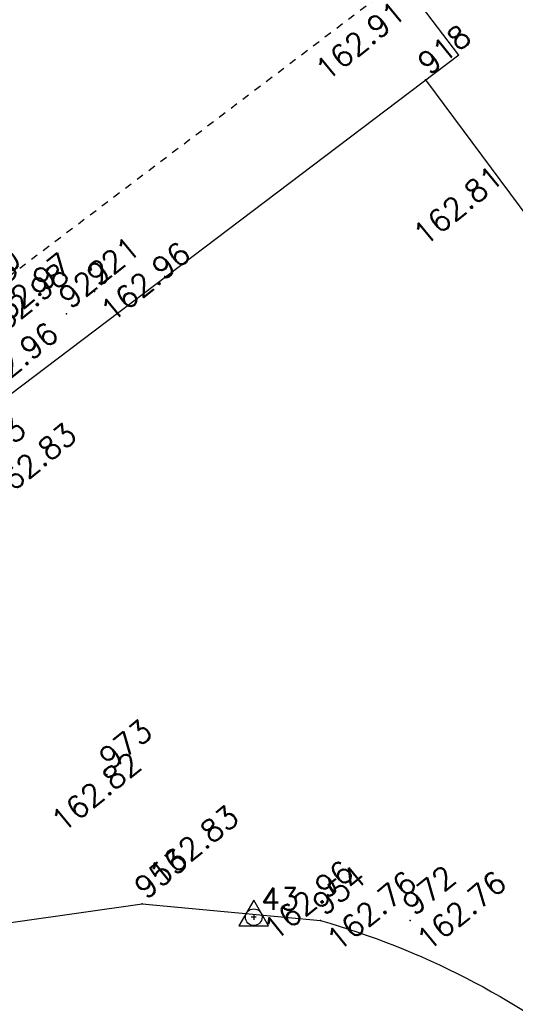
# Model space of a CAD drawing. Header units: feet. Extents: x 529188 to 529675, y 139816 to 140273.
# Tile 88 of 118: x 529456.57 to 529463.3, y 140047.89 to 140061.25. Entities that reach past the tile are written whole.
import ezdxf
from ezdxf.enums import TextEntityAlignment as Align

# ---------------------------------------------------------------- set-up
doc = ezdxf.new("R2010")
doc.units = ezdxf.units.FT
doc.header["$LTSCALE"] = 2
doc.header["$MEASUREMENT"] = 0
doc.header["$PDSIZE"] = 0.1
doc.linetypes.add('CACHE', pattern=[0.375, 0.25, -0.125])
doc.layers.get('0').update_dxf_attribs({"linetype": 'CONTINUOUS'})
for name, color, linetype in [('ARBRES', 70, 'CONTINUOUS'), ('BATI-HACHURES', 30, 'CONTINUOUS'), ('BORDURETTE', 20, 'CONTINUOUS'), ('LIM_HERBE', 83, 'CACHE'), ('POLYGO', 241, 'CONTINUOUS'), ('SOCLES', 13, 'CONTINUOUS'), ('TOPOALT', 3, 'CONTINUOUS'), ('TOPOJIS', 7, 'CONTINUOUS'), ('TOPOJIS-GELE', 7, 'CONTINUOUS'), ('TOPOMAT', 142, 'CONTINUOUS')]:
    doc.layers.add(name, color=color, linetype=linetype)
doc.styles.get("Standard").update_dxf_attribs({"font": 'ROMANS.SHX'})

# ---------------------------------------------------------------- blocks, each defined once
blk = doc.blocks.new('TCPOINT')
at = {"color": 0}
blk.add_point((0, 0), dxfattribs=at)
at = {"layer": 'TOPOALT'}
blk.add_attdef('ALT', text='', height=0.3, dxfattribs=at).set_placement((0.1, -0.1), align=Align.TOP_LEFT)
at = {"layer": 'TOPOMAT'}
blk.add_attdef('MAT', (0.1, 0.1), '', height=0.3, dxfattribs=at)
blk = doc.blocks.new('190')
for p, q in [((0.05175049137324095, 0), (-0.05175049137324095, 0)), ((0, -0.05175049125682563), (0, 0.05175049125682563))]:
    blk.add_line(p, q)
for points in [[(-0.61861424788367, 1.938418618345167), (-0.5586677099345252, 1.731969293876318), (-0.4602575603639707, 1.522652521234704), (-0.354237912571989, 1.284755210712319), (-0.2913662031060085, 1.169159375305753), (-0.2058830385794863, 1.053361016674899), (-0.1419577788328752, 0.9456212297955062), (-0.07012935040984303, 0.9518601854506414), (-0.0197355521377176, 0.9799212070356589), (0.01636952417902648, 1.059235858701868), (0.06129043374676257, 1.244655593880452), (0.0977829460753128, 1.367226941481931), (0.1708353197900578, 1.510117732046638), (0.208495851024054, 1.653325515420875), (0.2816714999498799, 1.809979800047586), (0.3363222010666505, 2.006748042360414)], [(-0.3292352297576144, 1.238785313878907), (-0.2448955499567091, 1.527605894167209), (-0.2801127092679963, 2.015362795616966)], [(-0.09016303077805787, 2.03273730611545), (-0.007068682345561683, 1.625760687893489), (0.1019859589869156, 1.37544805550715)], [(-0.08440956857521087, 0.2353189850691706), (-0.07631007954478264, 0.2445390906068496), (-0.0618100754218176, 0.3297812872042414), (-0.07432775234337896, 0.466291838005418), (-0.1444208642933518, 0.6386433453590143), (-0.4403973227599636, 1.229079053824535), (-0.6456589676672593, 1.539037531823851), (-0.688384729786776, 1.589465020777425), (-0.7380743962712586, 1.896153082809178)], [(0.4372875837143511, 0.573789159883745), (0.3701844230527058, 0.4956510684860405), (0.27614649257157, 0.4247207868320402), (0.1822406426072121, 0.3685371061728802), (0.09664871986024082, 0.3624214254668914), (0.03896241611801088, 0.3983327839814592), (-0.01033951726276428, 0.492176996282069), (-0.03762566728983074, 0.6290841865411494), (-0.04329227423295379, 0.764814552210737), (-0.01355823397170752, 0.9012110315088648), (0.002086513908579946, 1.00135583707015), (0.1319653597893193, 1.12210756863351), (0.2700964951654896, 1.286045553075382), (0.378417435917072, 1.414855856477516), (0.5098517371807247, 1.599500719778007), (0.6702780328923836, 1.921165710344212)], [(0.4050795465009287, 1.994006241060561), (0.3755157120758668, 1.859281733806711), (0.3884426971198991, 1.765763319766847), (0.3956031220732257, 1.687044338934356), (0.4380849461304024, 1.600143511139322), (0.4799799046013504, 1.557491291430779), (0.5663612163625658, 1.541969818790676), (0.6385770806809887, 1.591465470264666), (0.7464401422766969, 1.669154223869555), (0.873180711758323, 1.837853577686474)], [(-0.4403973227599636, 1.229079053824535), (-0.8199083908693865, 1.29126897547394), (-0.940813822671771, 1.636347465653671), (-0.9679175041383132, 1.78977262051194)], [(0.685799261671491, 0.8291513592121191), (0.6759253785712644, 0.9314134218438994), (0.7125323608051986, 1.066765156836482), (0.7284412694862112, 1.196403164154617), (0.7726577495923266, 1.303174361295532), (0.8376515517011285, 1.424507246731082), (0.9259700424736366, 1.625269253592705), (1.020628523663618, 1.760246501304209)], [(-0.1444208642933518, 0.6386433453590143), (-0.6471863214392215, 0.8426669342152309), (-0.9753582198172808, 1.170491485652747), (-1.061719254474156, 1.550077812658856), (-1.169287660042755, 1.665207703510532)], [(0.711312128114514, 1.062253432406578), (0.8214489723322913, 1.152309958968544), (0.893858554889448, 1.223433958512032), (0.994901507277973, 1.308066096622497), (1.082251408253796, 1.400686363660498), (1.240138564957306, 1.61313566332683)], [(-1.176036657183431, 0.5420661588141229), (-1.281426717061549, 0.8921661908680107), (-1.358449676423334, 1.057710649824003), (-1.428156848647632, 1.273235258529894), (-1.464817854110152, 1.41225315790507)], [(1.72314227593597, 0.8355135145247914), (1.535709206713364, 0.7654197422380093), (1.369966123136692, 0.7020139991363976), (1.204099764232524, 0.6248447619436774), (1.038488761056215, 0.5761856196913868), (0.8875539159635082, 0.5195295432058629), (0.6855063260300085, 0.4643144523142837), (0.578092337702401, 0.4367641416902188), (0.4698185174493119, 0.4229861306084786), (0.427800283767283, 0.4518748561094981), (0.4134411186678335, 0.4952636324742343), (0.4207719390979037, 0.5453404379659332), (0.4497311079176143, 0.5952235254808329), (0.5152589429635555, 0.6664091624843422), (0.6026088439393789, 0.759029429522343), (0.67489515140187, 0.8163899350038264), (0.7474280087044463, 0.9012774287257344), (0.8554231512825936, 0.9937127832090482), (0.9934310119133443, 1.143887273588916), (1.109475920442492, 1.256897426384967), (1.181955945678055, 1.335886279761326), (1.239486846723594, 1.392395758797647)], [(-0.9753582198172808, 1.170491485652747), (-1.21716908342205, 1.308522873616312)], [(0.1319653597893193, 1.12210756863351), (0.4755070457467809, 1.118729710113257), (0.5791403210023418, 1.29126897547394)], [(0.6552605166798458, 0.8008094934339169), (0.897587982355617, 0.8714201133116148), (1.070661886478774, 0.984902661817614), (1.258227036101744, 1.069743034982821), (1.587158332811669, 1.273215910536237)], [(-0.3958035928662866, 0.7406551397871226), (-0.4917364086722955, 0.9806983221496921)], [(-1.807392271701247, 0.9346033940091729), (-1.668083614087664, 0.8887536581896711), (-1.46219801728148, 0.7583648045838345), (-1.270119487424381, 0.6202490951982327), (-1.14836331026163, 0.5190695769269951), (-0.8348695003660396, 0.3514112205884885), (-0.4348979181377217, 0.1976990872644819), (-0.2919048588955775, 0.166982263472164), (-0.1994784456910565, 0.1877443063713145), (-0.1610780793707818, 0.1911906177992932)], [(-0.6471863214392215, 0.8426669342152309), (-1.009902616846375, 0.8771747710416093)], [(-0.4348979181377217, 0.1976990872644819), (-0.6126419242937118, 0.5493502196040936), (-0.8371805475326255, 0.7563973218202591), (-1.044447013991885, 0.7909051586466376)], [(-0.6126419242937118, 0.5493502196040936), (-0.5608252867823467, 0.6873816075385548)], [(-1.963357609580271, 0.5342071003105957), (-1.721905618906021, 0.4663008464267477), (-1.450304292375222, 0.4422846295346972), (-1.157300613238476, 0.3974700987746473), (-0.9567321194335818, 0.3309123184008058), (-0.6790342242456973, 0.2204884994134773), (-0.4719744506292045, 0.1116774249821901), (-0.3291655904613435, 0.06035525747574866), (-0.249238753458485, 0.01949471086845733)], [(1.738523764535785, -0.1912706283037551), (1.584505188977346, -0.1533126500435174), (1.326133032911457, -0.1303515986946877), (0.9825035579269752, -0.07614817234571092), (0.7824604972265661, -0.01733168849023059), (0.6531394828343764, 0.03396906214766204), (0.5600701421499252, 0.07118052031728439), (0.5036223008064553, 0.1355931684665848), (0.4973833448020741, 0.2074215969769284), (0.5264745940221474, 0.2720512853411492), (0.5840054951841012, 0.3285607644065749), (0.6776647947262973, 0.3572174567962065), (0.7781265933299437, 0.3769645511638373), (0.8716538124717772, 0.390874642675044), (0.9936911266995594, 0.4045293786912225), (1.13040459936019, 0.4101871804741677), (1.25237147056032, 0.4159770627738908), (1.374347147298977, 0.4227500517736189), (1.489432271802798, 0.428601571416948), (1.632833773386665, 0.4125693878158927), (1.79780198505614, 0.3894617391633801), (1.998847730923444, 0.3804708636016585)], [(-1.116933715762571, -0.3712070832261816), (-1.318582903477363, -0.08093663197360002), (-1.418945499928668, -0.001536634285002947), (-1.525318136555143, 0.06417909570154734), (-1.617892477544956, 0.13664047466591), (-1.795647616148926, 0.2304703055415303), (-2.008186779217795, 0.327622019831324)], [(-0.4719744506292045, 0.1116774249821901), (-1.14808028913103, 0.1352560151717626), (-1.3898911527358, 0.2387795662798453)], [(-0.6765614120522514, -0.3810614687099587), (-0.8026361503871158, -0.1408067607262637), (-1.061719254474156, 0.01447856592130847)], [(0.2387789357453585, 0.07405821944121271), (0.2946313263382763, 0.07355796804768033), (0.38783274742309, 0.05109311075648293), (0.4594058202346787, 0.02882197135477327), (0.5455317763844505, -0.01520959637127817), (0.6020412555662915, -0.07274049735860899), (0.6446551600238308, -0.1448947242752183), (0.6794042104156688, -0.2169785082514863), (0.715198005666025, -0.2821893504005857), (0.7578735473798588, -0.3474618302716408), (0.8142509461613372, -0.4197393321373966), (0.8569264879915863, -0.4850118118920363), (0.9062988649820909, -0.5709911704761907), (0.9342278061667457, -0.6361315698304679), (0.991588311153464, -0.7084178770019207), (1.041083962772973, -0.7806337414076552), (1.082653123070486, -0.8596609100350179), (1.15390039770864, -0.9183069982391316), (1.189764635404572, -0.9756529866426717), (1.239515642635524, -1.019358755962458)], [(-0.1678817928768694, -0.1852449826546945), (-0.1736297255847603, -0.2138324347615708), (-0.2243115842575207, -0.2850131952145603), (-0.2828430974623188, -0.3561237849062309), (-0.3616554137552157, -0.390745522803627), (-0.4911133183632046, -0.3827192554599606), (-0.6765614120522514, -0.3810614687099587), (-0.856245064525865, -0.3931932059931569), (-1.142564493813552, -0.3690454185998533), (-1.428252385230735, -0.2742507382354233), (-1.62052388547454, -0.1577215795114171), (-1.84156615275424, -0.07626149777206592), (-2.034490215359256, -0.031621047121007)], [(0.6216266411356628, -0.1059026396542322), (0.6809451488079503, -0.04493483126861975), (0.7310835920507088, -0.04538390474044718), (0.8319561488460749, -0.08954755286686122), (0.8885272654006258, -0.1401967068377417), (0.9530865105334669, -0.1771528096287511), (1.016539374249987, -0.2278636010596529), (1.074287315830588, -0.2568932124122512), (1.130796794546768, -0.314424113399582), (1.173533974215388, -0.3728148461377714), (1.201594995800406, -0.4232086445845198), (1.237652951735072, -0.4589262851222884), (1.29409198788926, -0.5243220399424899)], [(1.460477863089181, -0.3891495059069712), (1.367276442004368, -0.3666846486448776), (1.28200151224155, -0.3374084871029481), (1.210490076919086, -0.3082556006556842), (1.109423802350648, -0.2857203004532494), (1.052720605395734, -0.2498177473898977), (1.038361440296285, -0.2064289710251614), (1.038810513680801, -0.1562905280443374), (1.076899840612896, -0.09103805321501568)], [(-1.800465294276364, -0.9478792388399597), (-1.669775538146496, -0.8373119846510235), (-1.445190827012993, -0.6322684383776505), (-1.264497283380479, -0.3973939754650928), (-1.472320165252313, -0.373947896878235), (-1.678968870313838, -0.3289240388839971), (-1.850766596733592, -0.2272971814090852), (-2.029288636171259, -0.1487883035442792)], [(-0.8026361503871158, -0.1408067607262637), (-0.9753582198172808, -0.192568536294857)], [(0.7866437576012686, -1.087075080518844), (0.6444662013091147, -0.9343910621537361), (0.5448321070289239, -0.8617261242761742), (0.4590847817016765, -0.7754209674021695), (0.331838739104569, -0.6022237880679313), (0.2612342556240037, -0.4718109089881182), (0.2119323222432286, -0.3779666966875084), (0.162753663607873, -0.2703589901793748), (0.1268422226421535, -0.2154322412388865)], [(1.367915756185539, -0.1340647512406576), (1.383687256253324, -0.1810095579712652), (1.440196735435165, -0.238540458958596), (1.468257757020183, -0.2889342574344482), (1.52581198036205, -0.339592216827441), (1.582444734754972, -0.3833596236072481), (1.640254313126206, -0.405507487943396), (1.698495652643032, -0.4649977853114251)], [(-1.264497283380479, -0.3973939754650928), (-0.9851077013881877, -0.4283488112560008), (-0.6987882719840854, -0.4524965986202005), (-0.5419881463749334, -0.4754865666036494), (-0.4343711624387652, -0.5117748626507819), (-0.3776541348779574, -0.5338701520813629), (-0.328059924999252, -0.5843590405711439), (-0.2709406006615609, -0.6712227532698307), (-0.2501171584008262, -0.7567807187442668), (-0.2875094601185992, -0.8781258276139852), (-0.3024041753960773, -1.007522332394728), (-0.3189116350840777, -1.207556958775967), (-0.3489016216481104, -1.379013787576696), (-0.42959859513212, -1.514691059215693), (-0.4588254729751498, -1.60078289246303), (-0.5652561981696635, -1.954644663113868)], [(-0.6987882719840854, -0.4524965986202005), (-1.009902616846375, -0.5894088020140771), (-1.303530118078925, -0.7964559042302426)], [(-0.2194716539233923, -2.022864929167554), (-0.2303091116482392, -1.67377703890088), (-0.2491021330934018, -1.357022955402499), (-0.1954327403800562, -0.9632462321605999), (-0.14336592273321, -0.7483949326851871), (-0.04817449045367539, -0.5486776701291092), (0.02456089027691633, -0.4411787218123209), (0.07495468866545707, -0.4131177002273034), (0.1327642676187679, -0.4352655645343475), (0.1823303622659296, -0.4996165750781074), (0.2452020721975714, -0.6152124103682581), (0.330878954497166, -0.7093824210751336), (0.4085589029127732, -0.8182285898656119), (0.4794891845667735, -0.9122665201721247), (0.50742693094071, -0.9764238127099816), (0.5432207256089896, -1.0416346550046), (0.542639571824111, -1.106519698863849), (0.5352471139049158, -1.163478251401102), (0.5198577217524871, -1.235112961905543), (0.5257092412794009, -1.350198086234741), (0.532675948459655, -1.45054541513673), (0.545541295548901, -1.550945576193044), (0.5593897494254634, -1.651354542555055), (0.5723167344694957, -1.744872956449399), (0.601228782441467, -1.810022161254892), (0.6319835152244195, -1.934101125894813)], [(0.8586596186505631, -0.4880299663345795), (0.999632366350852, -0.5787094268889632), (1.113942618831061, -0.6593712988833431), (1.270473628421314, -0.7463104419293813), (1.38485432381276, -0.8191074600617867), (1.513192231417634, -0.8703994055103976), (1.753698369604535, -1.031839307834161)], [(-1.953459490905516, -0.5693385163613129), (-1.767490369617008, -0.5714914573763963), (-1.57451716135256, -0.6095240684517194), (-1.443485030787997, -0.6300511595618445)], [(-0.04817449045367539, -0.5486776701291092), (0.1991517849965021, -1.020756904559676), (0.1818795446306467, -1.296819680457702)], [(0.2452020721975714, -0.6152124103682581), (0.4064182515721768, -1.08977261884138), (0.2682405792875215, -1.417597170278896), (0.4064182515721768, -1.624644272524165), (0.4927792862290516, -1.831691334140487)], [(1.183380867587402, -0.6979381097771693), (1.925702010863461, -0.6571317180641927)], [(1.328235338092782, -0.7830725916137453), (1.35556935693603, -0.9053654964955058), (1.426438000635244, -1.006285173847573), (1.482753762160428, -1.085444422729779), (1.621532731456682, -1.229138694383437)], [(-0.2875094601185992, -0.8781258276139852), (-0.6817307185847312, -0.8482176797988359), (-1.009902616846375, -1.003502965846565), (-1.338074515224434, -0.9172333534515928)], [(-1.009902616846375, -1.003502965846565), (-1.027174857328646, -1.08977261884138)], [(-0.1954327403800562, -0.9632462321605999), (0.02642971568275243, -1.43485110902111), (-0.07720347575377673, -1.848945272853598), (-0.04265907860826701, -1.93521488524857)], [(-1.661903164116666, -1.173979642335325), (-1.592859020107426, -1.124534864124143), (-1.478977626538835, -1.118683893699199), (-1.371176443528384, -1.134366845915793), (-1.256691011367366, -1.170716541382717), (-1.143318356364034, -1.221775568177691), (-1.09262014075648, -1.258536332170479), (-1.036411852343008, -1.337541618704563), (-1.008912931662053, -1.444747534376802), (-1.002754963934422, -1.524286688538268), (-0.9957999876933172, -1.624439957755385), (-1.016020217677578, -1.762910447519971)], [(-0.3159727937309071, -1.171944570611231), (-0.619633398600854, -1.147954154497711), (-0.8346404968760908, -1.15977012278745), (-1.050165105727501, -1.229477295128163), (-1.200930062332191, -1.299763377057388), (-1.382066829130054, -1.493332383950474)], [(0.8626526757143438, -1.842818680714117), (0.738764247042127, -1.60281867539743), (0.6978378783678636, -1.452024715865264), (0.6693044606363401, -1.344601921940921), (0.634819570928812, -1.243024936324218), (0.6203899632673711, -1.207501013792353), (0.5341221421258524, -1.168714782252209)], [(0.6251713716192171, -1.219272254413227), (0.6283868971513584, -1.19282485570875), (0.6492258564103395, -1.171381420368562), (0.6922888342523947, -1.193397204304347), (0.7716651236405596, -1.222620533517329), (0.828359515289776, -1.259506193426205), (0.8927338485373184, -1.317107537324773), (0.9556671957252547, -1.425821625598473), (1.005356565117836, -1.476409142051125), (1.055967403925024, -1.533887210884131), (1.169574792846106, -1.665006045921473)], [(0.7626465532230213, -1.219300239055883), (0.7860714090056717, -1.150977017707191), (0.7650154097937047, -1.08688136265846), (0.8082721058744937, -1.087268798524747), (0.8443916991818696, -1.116104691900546), (0.9009011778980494, -1.173635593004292), (0.9869654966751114, -1.224548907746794), (1.108289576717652, -1.290525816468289), (1.179668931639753, -1.334425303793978), (1.25104828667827, -1.378324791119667), (1.385748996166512, -1.489916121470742)], [(0.02642971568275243, -1.43485110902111), (0.320057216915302, -1.624644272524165), (0.3546016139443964, -1.779929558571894)], [(0.1732434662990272, -1.529747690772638), (0.130062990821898, -1.831691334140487)]]:
    blk.add_lwpolyline(points)
blk.add_circle((0, 0), 0.25)
blk = doc.blocks.new('269')
for p, q in [((0.03485952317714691, 0), (-0.03485952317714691, 0)), ((0, 0.03485952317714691), (0, -0.03485952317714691))]:
    blk.add_line(p, q)
blk.add_lwpolyline([(0, 0.2309401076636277), (-0.1999999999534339, -0.1154700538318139), (0.1999999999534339, -0.1154700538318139)], close=True)
blk.add_circle((0, 0), 0.1132074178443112)

msp = doc.modelspace()

# ---------------------------------------------------------------- hatches: boundary and pattern name
at = {"layer": 'BATI-HACHURES'}
h = msp.add_hatch(dxfattribs=at)
h.set_pattern_fill('ANSI31', color=256, scale=4, angle=35.99999999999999, style=0)
h.set_pattern_definition([(80.99999999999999, (0, 0), (-0.4938441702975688, 0.07821723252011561), [])])
edge = h.paths.add_edge_path()
edge.add_line((529425.365861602, 140134.254593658), (529419.411639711, 140129.686605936))
edge.add_line((529419.411639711, 140129.686605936), (529419.68280596, 140129.301721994))
edge.add_line((529419.68280596, 140129.301721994), (529420.0346673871, 140129.5670293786))
edge.add_line((529420.0346673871, 140129.5670293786), (529420.9738432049, 140128.3214562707))
edge.add_line((529420.9738432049, 140128.3214562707), (529416.808369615, 140125.180643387))
edge.add_line((529416.808369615, 140125.180643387), (529419.8683722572, 140121.1289124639))
edge.add_line((529419.8683722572, 140121.1289124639), (529425.428355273, 140113.766972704))
edge.add_line((529425.428355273, 140113.766972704), (529421.898836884, 140111.037771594))
edge.add_line((529421.898836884, 140111.037771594), (529430.431768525, 140099.721405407))
edge.add_line((529430.431768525, 140099.721405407), (529433.7794149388, 140102.2495579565))
edge.add_line((529433.7794149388, 140102.2495579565), (529436.218470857, 140099.019888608))
edge.add_line((529436.218470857, 140099.019888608), (529436.5089310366, 140099.2396270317))
edge.add_line((529436.5089310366, 140099.2396270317), (529437.586464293, 140097.815294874))
edge.add_line((529437.586464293, 140097.815294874), (529437.018554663, 140097.3476341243))
edge.add_line((529437.018554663, 140097.3476341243), (529436.695646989, 140097.739761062))
edge.add_line((529436.695646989, 140097.739761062), (529434.6298080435, 140096.1775800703))
edge.add_line((529434.6298080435, 140096.1775800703), (529434.9193242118, 140095.7947218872))
edge.add_line((529434.9193242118, 140095.7947218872), (529434.329084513, 140095.348384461))
edge.add_line((529434.329084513, 140095.348384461), (529432.881205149, 140097.006551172))
edge.add_line((529432.881205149, 140097.006551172), (529425.028383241, 140091.093925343))
edge.add_line((529425.028383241, 140091.093925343), (529426.765106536, 140088.326124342))
edge.add_line((529426.765106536, 140088.326124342), (529427.152216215, 140087.529838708))
edge.add_line((529427.152216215, 140087.529838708), (529428.490018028, 140085.726693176))
edge.add_line((529428.490018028, 140085.726693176), (529429.494367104, 140084.795172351))
edge.add_line((529429.494367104, 140084.795172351), (529431.370577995, 140082.691918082))
edge.add_line((529431.370577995, 140082.691918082), (529439.216182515, 140088.610360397))
edge.add_line((529439.216182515, 140088.610360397), (529437.857122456, 140090.4119573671))
edge.add_line((529437.857122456, 140090.4119573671), (529438.643422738, 140091.0146514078))
edge.add_line((529438.643422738, 140091.0146514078), (529439.790548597, 140089.512311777))
edge.add_arc((529440.7091797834, 140090.2902512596), 1.203774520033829, 220.2594734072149, 393.9319892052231)
edge.add_line((529441.7079524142, 140090.9622083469), (529440.5484993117, 140092.4748801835))
edge.add_line((529440.5484993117, 140092.4748801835), (529441.1907703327, 140092.9671767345))
edge.add_line((529441.1907703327, 140092.9671767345), (529466.7021776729, 140059.2298255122))
edge.add_line((529466.7021776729, 140059.2298255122), (529468.639034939, 140060.666337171))
edge.add_line((529468.639034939, 140060.666337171), (529474.943378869, 140052.225891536))
edge.add_line((529474.943378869, 140052.225891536), (529486.870518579, 140061.152980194))
edge.add_line((529486.870518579, 140061.152980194), (529486.4664787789, 140061.6928022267))
edge.add_line((529486.4664787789, 140061.6928022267), (529488.5311317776, 140063.2381300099))
edge.add_line((529488.5311317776, 140063.2381300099), (529488.940935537, 140062.690606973))
edge.add_line((529488.940935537, 140062.690606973), (529500.860821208, 140071.660259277))
edge.add_line((529500.860821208, 140071.660259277), (529497.229803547, 140076.506332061))
edge.add_line((529497.229803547, 140076.506332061), (529498.4595508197, 140077.4277449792))
edge.add_line((529498.4595508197, 140077.4277449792), (529498.861653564, 140076.886703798))
edge.add_line((529498.861653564, 140076.886703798), (529499.641482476, 140077.466273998))
edge.add_line((529499.641482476, 140077.466273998), (529499.514361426, 140077.638874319))
edge.add_line((529499.514361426, 140077.638874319), (529501.08617172, 140078.871395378))
edge.add_line((529501.08617172, 140078.871395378), (529497.716898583, 140083.382199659))
edge.add_line((529497.716898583, 140083.382199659), (529496.0949139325, 140082.1782205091))
edge.add_line((529496.0949139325, 140082.1782205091), (529495.962250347, 140082.341009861))
edge.add_line((529495.962250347, 140082.341009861), (529494.7741270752, 140081.4369190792))
edge.add_line((529494.7741270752, 140081.4369190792), (529494.006291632, 140082.457651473))
edge.add_line((529494.006291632, 140082.457651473), (529487.821436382, 140090.679572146))
edge.add_line((529487.821436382, 140090.679572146), (529473.049537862, 140079.579140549))
edge.add_line((529473.049537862, 140079.579140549), (529472.966938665, 140079.711554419))
edge.add_line((529472.966938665, 140079.711554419), (529470.570442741, 140077.834904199))
edge.add_line((529470.570442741, 140077.834904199), (529471.9053476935, 140076.0361188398))
edge.add_line((529471.9053476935, 140076.0361188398), (529470.3848543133, 140074.8867546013))
edge.add_line((529470.3848543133, 140074.8867546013), (529447.510709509, 140105.116272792))
edge.add_line((529447.510709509, 140105.116272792), (529447.99432162, 140105.504670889))
edge.add_line((529447.99432162, 140105.504670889), (529447.857077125, 140105.72852099))
edge.add_line((529447.857077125, 140105.72852099), (529447.578768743, 140105.525058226))
edge.add_line((529447.578768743, 140105.525058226), (529444.384886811, 140109.617177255))
edge.add_line((529444.384886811, 140109.617177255), (529446.459253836, 140111.192086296))
edge.add_line((529446.459253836, 140111.192086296), (529446.545954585, 140111.096572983))
edge.add_line((529446.545954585, 140111.096572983), (529446.739635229, 140111.259100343))
edge.add_line((529446.739635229, 140111.259100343), (529446.657378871, 140111.415149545))
edge.add_line((529446.657378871, 140111.415149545), (529446.550263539, 140111.338658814))
edge.add_line((529446.550263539, 140111.338658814), (529443.412730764, 140115.697833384))
edge.add_line((529443.412730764, 140115.697833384), (529443.201619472, 140115.532838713))
edge.add_line((529443.201619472, 140115.532838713), (529443.2753487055, 140115.435921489))
edge.add_line((529443.2753487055, 140115.435921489), (529441.217301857, 140113.894124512))
edge.add_line((529441.217301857, 140113.894124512), (529438.09520284, 140118.025173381))
edge.add_line((529438.09520284, 140118.025173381), (529438.389262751, 140118.239010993))
edge.add_line((529438.389262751, 140118.239010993), (529438.225284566, 140118.428770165))
edge.add_line((529438.225284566, 140118.428770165), (529437.730868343, 140118.073545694))
edge.add_line((529437.730868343, 140118.073545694), (529425.365861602, 140134.254593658))

# ---------------------------------------------------------------- linework, layer by layer
at = {"layer": 'BORDURETTE', "flags": 128}
for points in [[(529462.5341492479, 140060.773851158), (529450.334594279, 140051.544539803), (529435.2932063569, 140071.0151375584)], [(529462.5341492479, 140060.773851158), (529459.855935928, 140064.295327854)]]:
    msp.add_lwpolyline(points, dxfattribs=at)
msp.add_lwpolyline([(529449.16453418, 140047.516348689), (529451.157023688, 140049.005383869), (529452.336216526, 140047.44401164), (529454.853571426, 140048.771760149), (529458.234930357, 140049.250152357), (529460.654703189, 140049.025562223, -0.09844772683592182), (529464.415104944, 140047.097311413, -0.06599430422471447), (529466.395429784, 140045.050613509), (529466.54024014, 140044.836902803, -0.1310098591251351), (529466.763888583, 140044.071977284, -0.2852022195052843), (529465.936446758, 140042.665344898), (529463.218205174, 140040.624515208), (529424.460205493, 140011.456148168, -0.1493367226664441), (529423.777526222, 140011.287033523, -0.09138407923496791), (529423.353283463, 140011.389051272)], format="xyb", dxfattribs=at)
at = {"layer": 'LIM_HERBE', "ltscale": 0.005, "flags": 128}
msp.add_lwpolyline([(529461.7535114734, 140061.8002808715), (529455.966509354, 140057.417359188)], dxfattribs=at)
at = {"layer": 'SOCLES'}
msp.add_line((529463.676553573, 140058.296712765), (529462.08643067, 140060.437476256), dxfattribs=at)

# ---------------------------------------------------------------- block references
at = {"layer": 'ARBRES', "rotation": 39.33073407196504}
msp.add_blockref('190', (529455.750622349, 140045.225694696), dxfattribs=at)
at = {"layer": 'POLYGO'}
msp.add_blockref('269', (529459.749697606, 140049.069990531), dxfattribs=at)
at = {"layer": 'TOPOJIS'}
ref = msp.add_blockref('TCPOINT', (529461.734636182, 140061.80849214), dxfattribs=at)
ref.add_attrib('MAT', '2654', (529461.834636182, 140061.90849214), dxfattribs={"layer": 'TOPOMAT', "height": 0.3, "rotation": 39.33073407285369})
ref.add_attrib('ALT', '162.91', dxfattribs={"layer": 'TOPOALT', "height": 0.3, "rotation": 39.33073407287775}).set_placement((529460.553782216, 140060.6373085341), align=Align.TOP_LEFT)
ref = msp.add_blockref('TCPOINT', (529462.081961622, 140060.439711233, 162.806081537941), dxfattribs=at)
ref.add_attrib('MAT', '918', (529462.131961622, 140060.489711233, 162.806081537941), dxfattribs={"layer": 'TOPOMAT', "height": 0.3, "rotation": 39.33073407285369})
ref.add_attrib('ALT', '162.81', dxfattribs={"layer": 'TOPOALT', "height": 0.3, "rotation": 39.33073407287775}).set_placement((529461.8802086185, 140058.4011212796, 162.806081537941), align=Align.TOP_LEFT)
ref = msp.add_blockref('TCPOINT', (529457.206272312, 140057.263034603, 162.959261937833), dxfattribs=at)
ref.add_attrib('MAT', '922', (529457.256272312, 140057.313034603, 162.959261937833), dxfattribs={"layer": 'TOPOMAT', "height": 0.3, "rotation": 39.33073407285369})
ref.add_attrib('ALT', '162.96', dxfattribs={"layer": 'TOPOALT', "height": 0.3, "rotation": 39.33073407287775}).set_placement((529455.8425407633, 140056.2781596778, 162.959261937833), align=Align.TOP_LEFT)
ref = msp.add_blockref('TCPOINT', (529457.754528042, 140051.006838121, 162.822116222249), dxfattribs=at)
ref.add_attrib('MAT', '973', (529457.8045280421, 140051.056838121, 162.822116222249), dxfattribs={"layer": 'TOPOMAT', "height": 0.3, "rotation": 39.33073407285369})
ref.add_attrib('ALT', '162.82', dxfattribs={"layer": 'TOPOALT', "height": 0.3, "rotation": 39.33073407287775}).set_placement((529456.966225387, 140050.4390496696, 162.822116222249), align=Align.TOP_LEFT)
ref = msp.add_blockref('TCPOINT', (529458.234930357, 140049.250152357, 162.829851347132), dxfattribs=at)
ref.add_attrib('MAT', '953', (529458.284930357, 140049.300152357, 162.829851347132), dxfattribs={"layer": 'TOPOMAT', "height": 0.3, "rotation": 39.33073407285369})
ref.add_attrib('ALT', '162.83', dxfattribs={"layer": 'TOPOALT', "height": 0.3, "rotation": 39.33073407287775}).set_placement((529458.2935107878, 140049.7164007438, 162.829851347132), align=Align.TOP_LEFT)
ref = msp.add_blockref('TCPOINT', (529459.749697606, 140049.069990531), dxfattribs=at)
ref.add_attrib('MAT', '43', (529459.8496976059, 140049.169990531), dxfattribs={"layer": 'TOPOMAT', "height": 0.3})
ref.add_attrib('ALT', '162.96', dxfattribs={"layer": 'TOPOALT', "height": 0.3, "rotation": 39.33073407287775}).set_placement((529459.8496976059, 140048.969990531), align=Align.TOP_LEFT)
at = {"layer": 'TOPOJIS-GELE'}
ref = msp.add_blockref('TCPOINT', (529457.585935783, 140057.565762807, 162.957450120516), dxfattribs=at)
ref.add_attrib('MAT', '921', (529457.635935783, 140057.615762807, 162.957450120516), dxfattribs={"layer": 'TOPOMAT', "height": 0.3, "rotation": 39.33073407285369})
ref.add_attrib('ALT', '162.96', dxfattribs={"layer": 'TOPOALT', "height": 0.3, "rotation": 39.33073407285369}).set_placement((529457.635935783, 140057.365762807, 162.957450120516), align=Align.TOP_LEFT)
ref = msp.add_blockref('TCPOINT', (529455.966509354, 140057.417359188, 162.970715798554), dxfattribs=at)
ref.add_attrib('MAT', '920', (529456.016509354, 140057.467359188, 162.970715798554), dxfattribs={"layer": 'TOPOMAT', "height": 0.3, "rotation": 39.33073407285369})
ref.add_attrib('ALT', '162.97', dxfattribs={"layer": 'TOPOALT', "height": 0.3, "rotation": 39.33073407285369}).set_placement((529456.016509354, 140057.217359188, 162.970715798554), align=Align.TOP_LEFT)
ref = msp.add_blockref('TCPOINT', (529455.933563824, 140057.279003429, 162.97952428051), dxfattribs=at)
ref.add_attrib('MAT', '925', (529455.9835638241, 140057.329003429, 162.97952428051), dxfattribs={"layer": 'TOPOMAT', "height": 0.3, "rotation": 39.33073407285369})
ref.add_attrib('ALT', '162.98', dxfattribs={"layer": 'TOPOALT', "height": 0.3, "rotation": 39.33073407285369}).set_placement((529455.9835638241, 140057.079003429, 162.97952428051), align=Align.TOP_LEFT)
ref = msp.add_blockref('TCPOINT', (529456.041506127, 140055.107762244, 162.834767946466), dxfattribs=at)
ref.add_attrib('MAT', '923', (529456.091506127, 140055.157762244, 162.834767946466), dxfattribs={"layer": 'TOPOMAT', "height": 0.3, "rotation": 39.33073407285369})
ref.add_attrib('ALT', '162.83', dxfattribs={"layer": 'TOPOALT', "height": 0.3, "rotation": 39.33073407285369}).set_placement((529456.091506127, 140054.907762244, 162.834767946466), align=Align.TOP_LEFT)
ref = msp.add_blockref('TCPOINT', (529460.654703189, 140049.025562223, 162.757968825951), dxfattribs=at)
ref.add_attrib('MAT', '954', (529460.7047031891, 140049.075562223, 162.757968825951), dxfattribs={"layer": 'TOPOMAT', "height": 0.3, "rotation": 39.33073407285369})
ref.add_attrib('ALT', '162.76', dxfattribs={"layer": 'TOPOALT', "height": 0.3, "rotation": 39.33073407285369}).set_placement((529460.7047031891, 140048.825562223, 162.757968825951), align=Align.TOP_LEFT)
ref = msp.add_blockref('TCPOINT', (529461.875582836, 140049.026011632, 162.758388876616), dxfattribs=at)
ref.add_attrib('MAT', '972', (529461.925582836, 140049.076011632, 162.758388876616), dxfattribs={"layer": 'TOPOMAT', "height": 0.3, "rotation": 39.33073407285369})
ref.add_attrib('ALT', '162.76', dxfattribs={"layer": 'TOPOALT', "height": 0.3, "rotation": 39.33073407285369}).set_placement((529461.925582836, 140048.826011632, 162.758388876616), align=Align.TOP_LEFT)

doc.saveas('drawing.dxf')
